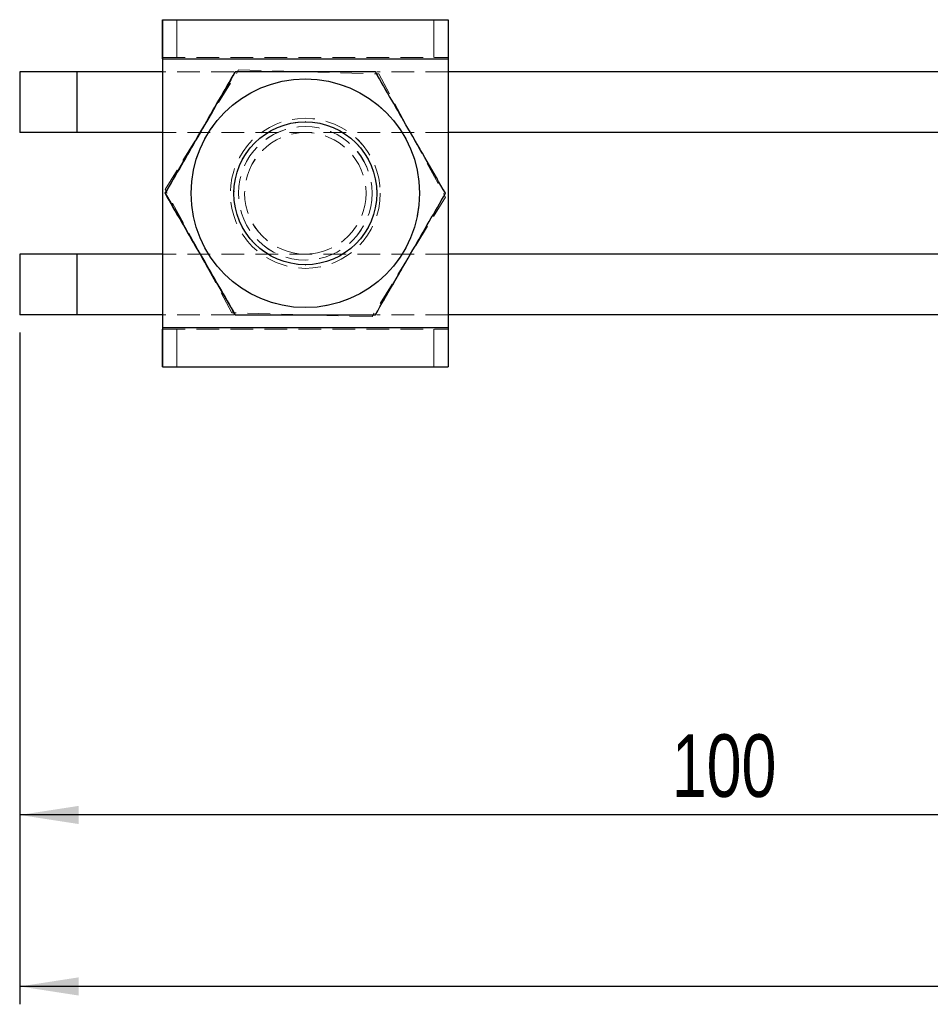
# Model space of a CAD drawing. Header units: millimetres. Extents: x 31 to 397, y 20 to 288.
# Tile 1 of 22: x 69 to 120, y 20 to 76. Entities that reach past the tile are written whole.
import ezdxf

# ---------------------------------------------------------------- set-up
doc = ezdxf.new("R2010")
doc.units = ezdxf.units.MM
doc.linetypes.add('HIDDEN', pattern=[1.905, 1.27, -0.635])
doc.layers.add('FORMATO', color=179, linetype='Continuous')
doc.styles.add('SLDTEXTSTYLE0', font='TXT', dxfattribs={"width": 0.75})
doc.dimstyles.new('SLDDIMSTYLE0', dxfattribs={"dimtxt": 3.5, "dimasz": 3.302, "dimexe": 0, "dimexo": 0.0625, "dimgap": 0.875, "dimtad": 1, "dimdec": 0, "dimlfac": 1.25, "dimrnd": 1e-09, "dimzin": 12, "dimdsep": 46, "dimtxsty": 'SLDTEXTSTYLE0', "dimsah": 1, "dimcen": 0.09, "dimadec": 0, "dimazin": 3, "dimtfac": 1, "dimtofl": 0, "dimtmove": 0, "dimatfit": 3, "dimfxl": 0, "dimfrac": 2, "dimtolj": 1, "dimtzin": 12, "dimarcsym": 0})

# ---------------------------------------------------------------- blocks, each defined once
blk = doc.blocks.new('_D_6')
at = {"layer": 'FORMATO'}
for p, q in [((69.351, 58.049), (69.351, 20.449)), ((189.35, 50.849), (189.35, 20.449)), ((189.35, 21.449), (69.351, 21.449))]:
    blk.add_line(p, q, dxfattribs=at)
for points in [[(69.351, 21.449), (72.653, 20.941), (72.653, 21.957)], [(189.35, 21.449), (186.048, 21.957), (186.048, 20.941)]]:
    blk.add_solid(points, dxfattribs=at)
at = {"layer": 'FORMATO', "insert": (125.718, 25.961), "char_height": 3.5, "attachment_point": 1, "style": 'SLDTEXTSTYLE0'}
blk.add_mtext('150', dxfattribs=at)
blk = doc.blocks.new('_D_7')
at = {"layer": 'FORMATO'}
for p, q in [((69.351, 58.049), (69.351, 30.049)), ((149.35, 50.849), (149.35, 30.049)), ((149.35, 31.049), (69.351, 31.049))]:
    blk.add_line(p, q, dxfattribs=at)
for points in [[(69.351, 31.049), (72.653, 30.541), (72.653, 31.557)], [(149.35, 31.049), (146.048, 31.557), (146.048, 30.541)]]:
    blk.add_solid(points, dxfattribs=at)
at = {"layer": 'FORMATO', "insert": (105.881, 35.561), "char_height": 3.5, "attachment_point": 1, "style": 'SLDTEXTSTYLE0'}
blk.add_mtext('100', dxfattribs=at)

msp = doc.modelspace()

# ---------------------------------------------------------------- linework, layer by layer
at = {"color": 7, "linetype": 'Continuous', "lineweight": 25}
for p, q in [((77.350521, 75.569441), (77.350521, 73.44944)), ((77.350652, 75.569441), (77.350521, 75.569441)), ((77.350652, 73.44944), (77.350652, 75.569441)), ((77.350652, 75.569441), (77.351141, 75.569441)), ((77.351141, 75.569441), (77.351141, 73.44944)), ((77.351141, 75.569441), (77.351266, 75.569441)), ((77.351266, 75.569441), (93.351269, 75.569441)), ((77.351266, 73.44944), (77.351266, 75.569441)), ((77.350521, 73.369441), (77.350426, 73.369441)), ((77.350426, 73.369441), (77.350426, 72.649441)), ((77.350652, 73.44944), (77.350521, 73.44944)), ((77.350521, 73.44944), (77.350521, 73.369441)), ((77.350521, 73.369441), (77.350521, 72.649441)), ((77.351141, 73.44944), (77.350652, 73.44944)), ((77.351141, 73.44944), (77.351266, 73.44944)), ((77.351272, 73.369441), (77.351266, 73.44944)), ((77.351362, 73.369441), (77.351272, 73.369441)), ((77.351272, 73.369441), (77.351272, 58.329441)), ((77.351362, 73.369441), (77.351362, 58.329441)), ((77.351362, 73.369441), (93.351364, 73.369441)), ((93.351364, 73.369441), (93.351364, 58.329441)), ((69.350517, 72.649441), (69.350517, 69.249441)), ((69.351274, 72.649441), (69.350517, 72.649441)), ((69.351274, 72.649441), (69.351274, 69.249441)), ((72.551275, 72.649441), (69.351274, 72.649441)), ((72.551275, 72.649441), (72.551275, 69.249441)), ((77.351272, 72.649441), (72.551275, 72.649441)), ((143.351272, 72.649441), (93.351364, 72.649441)), ((85.352862, 69.849441), (85.35164, 69.849441)), ((69.351274, 69.249441), (69.350517, 69.249441)), ((72.551275, 69.249441), (69.351274, 69.249441)), ((77.351272, 69.249441), (72.551275, 69.249441)), ((77.350426, 69.249441), (77.350426, 62.44944)), ((77.350521, 69.249441), (77.350521, 62.44944)), ((143.351272, 69.249441), (93.351364, 69.249441)), ((77.49964, 65.849441), (77.499438, 65.849441)), ((69.350517, 62.44944), (69.350517, 59.04944)), ((69.351274, 62.44944), (69.350517, 62.44944)), ((69.351274, 62.44944), (69.351274, 59.04944)), ((72.551275, 62.44944), (69.351274, 62.44944)), ((72.551275, 62.44944), (72.551275, 59.04944)), ((77.351272, 62.44944), (72.551275, 62.44944)), ((143.351272, 62.44944), (93.351364, 62.44944)), ((85.35164, 61.849441), (85.352862, 61.849441)), ((69.351274, 59.04944), (69.350517, 59.04944)), ((72.551275, 59.04944), (69.351274, 59.04944)), ((77.351272, 59.04944), (72.551275, 59.04944)), ((77.350426, 59.04944), (77.350426, 58.329441)), ((77.350521, 59.04944), (77.350521, 58.329441)), ((143.351272, 59.04944), (93.351364, 59.04944)), ((77.350426, 58.329441), (77.350521, 58.329441)), ((77.350521, 58.329441), (77.350521, 58.249441)), ((77.350521, 58.249441), (77.350521, 56.129441)), ((77.350521, 58.249441), (77.350652, 58.249441)), ((77.350652, 56.129441), (77.350652, 58.249441)), ((77.350652, 58.249441), (77.351141, 58.249441)), ((77.351141, 58.249441), (77.351141, 56.129441)), ((77.351266, 58.249441), (77.351141, 58.249441)), ((77.351266, 56.129441), (77.351266, 58.249441)), ((77.351272, 58.329441), (77.351362, 58.329441)), ((77.351362, 58.329441), (93.351364, 58.329441)), ((77.350521, 56.129441), (77.350652, 56.129441)), ((77.351141, 56.129441), (77.350652, 56.129441)), ((77.351266, 56.129441), (77.351141, 56.129441)), ((77.351266, 56.129441), (93.351269, 56.129441))]:
    msp.add_line(p, q, dxfattribs=at)
at = {"color": 7, "linetype": 'HIDDEN', "lineweight": 18}
for p, q in [((78.150684, 75.569441), (78.150684, 73.44944)), ((78.151107, 73.44944), (78.151107, 75.569441)), ((92.550683, 73.44944), (92.550683, 75.569441)), ((92.551106, 75.569441), (92.551106, 73.44944)), ((93.350524, 73.44944), (93.350524, 75.569441)), ((93.350649, 75.569441), (93.350649, 73.44944)), ((93.351138, 73.44944), (93.351138, 75.569441)), ((93.351269, 75.569441), (93.351269, 73.44944)), ((93.350429, 73.369441), (77.350426, 73.369441)), ((77.351266, 73.44944), (93.351269, 73.44944)), ((77.351272, 73.369441), (93.351275, 73.369441)), ((93.350518, 73.369441), (77.351272, 73.369441)), ((93.350429, 73.369441), (93.350518, 73.369441)), ((93.350429, 73.369441), (93.350429, 58.329441)), ((93.350524, 73.44944), (93.350518, 73.369441)), ((93.350518, 73.369441), (93.350518, 58.329441)), ((93.351275, 73.369441), (93.351364, 73.369441)), ((93.351275, 73.369441), (93.351275, 58.329441)), ((72.550518, 72.649441), (72.550518, 69.249441)), ((77.350426, 72.649441), (77.350426, 69.249441)), ((77.350521, 72.649441), (77.350521, 69.249441)), ((81.35078, 72.649441), (77.351272, 72.649441)), ((77.500516, 66.063782), (81.610662, 72.754077)), ((77.500737, 66.063782), (81.610883, 72.754077)), ((81.610662, 72.754077), (81.610883, 72.754077)), ((81.610662, 72.754077), (89.4597, 72.539736)), ((81.610883, 72.754077), (89.45992, 72.539736)), ((93.351364, 72.649441), (89.352423, 72.649441)), ((89.4597, 72.539736), (89.45992, 72.539736)), ((89.4597, 72.539736), (93.198592, 65.635099)), ((89.45992, 72.539736), (93.198812, 65.635099)), ((85.35052, 70.049441), (85.35043, 70.049441)), ((85.351366, 70.049441), (85.351271, 70.049441)), ((85.35164, 69.849441), (85.349775, 69.849441)), ((93.351364, 69.249441), (77.351272, 69.249441)), ((85.351628, 69.249441), (85.351372, 69.249441)), ((77.49843, 65.849441), (77.498228, 65.849441)), ((77.500516, 66.063782), (77.500737, 66.063782)), ((81.239414, 59.159146), (77.500516, 66.063782)), ((81.239635, 59.159146), (77.500737, 66.063782)), ((93.198592, 65.635099), (89.088452, 58.944804)), ((93.198812, 65.635099), (89.088673, 58.944804)), ((93.198592, 65.635099), (93.198812, 65.635099)), ((93.202353, 65.849441), (93.20215, 65.849441)), ((93.203563, 65.849441), (93.20336, 65.849441)), ((72.550518, 62.44944), (72.550518, 59.04944)), ((77.350426, 62.44944), (77.350426, 59.04944)), ((77.350521, 62.44944), (77.350521, 59.04944)), ((93.351364, 62.44944), (77.351272, 62.44944)), ((85.351372, 62.44944), (85.351628, 62.44944)), ((85.349775, 61.849441), (85.35164, 61.849441)), ((85.35043, 61.649441), (85.35052, 61.649441)), ((85.351271, 61.649441), (85.351366, 61.649441)), ((81.35078, 59.04944), (77.351272, 59.04944)), ((81.239414, 59.159146), (81.239635, 59.159146)), ((89.088452, 58.944804), (81.239414, 59.159146)), ((89.088673, 58.944804), (81.239635, 59.159146)), ((93.351364, 59.04944), (89.352423, 59.04944)), ((89.088452, 58.944804), (89.088673, 58.944804)), ((93.350429, 58.329441), (77.350426, 58.329441)), ((77.351266, 58.249441), (93.351269, 58.249441)), ((77.351272, 58.329441), (93.351275, 58.329441)), ((93.350518, 58.329441), (77.351272, 58.329441)), ((78.150684, 58.249441), (78.150684, 56.129441)), ((78.151107, 56.129441), (78.151107, 58.249441)), ((92.550683, 56.129441), (92.550683, 58.249441)), ((92.551106, 58.249441), (92.551106, 56.129441)), ((93.350518, 58.329441), (93.350429, 58.329441)), ((93.350524, 56.129441), (93.350524, 58.249441)), ((93.350649, 58.249441), (93.350649, 56.129441)), ((93.351138, 56.129441), (93.351138, 58.249441)), ((93.351269, 58.249441), (93.351269, 56.129441)), ((93.351364, 58.329441), (93.351275, 58.329441))]:
    msp.add_line(p, q, dxfattribs=at)
at = {"color": 8, "linetype": 'Continuous', "lineweight": 25}
for p, q in [((77.351272, 73.369441), (77.350521, 73.369441)), ((77.351272, 58.329441), (77.350521, 58.329441))]:
    msp.add_line(p, q, dxfattribs=at)
at = {"color": 7, "linetype": 'Continuous', "lineweight": 25, "flags": 128}
for points in [[(77.350521, 75.569441), (77.350503, 75.527168), (77.350486, 75.401975), (77.350468, 75.198674), (77.350456, 74.925076), (77.350444, 74.591695), (77.350432, 74.211344), (77.350432, 73.798639), (77.350426, 73.369441)], [(77.351266, 75.569441), (77.35129, 75.527168), (77.351308, 75.401975), (77.35132, 75.198674), (77.351338, 74.925076), (77.35135, 74.591695), (77.351356, 74.211344), (77.351362, 73.798639), (77.351362, 73.369441)], [(93.351269, 75.569441), (93.351287, 75.527168), (93.351305, 75.401975), (93.351323, 75.198674), (93.351335, 74.925076), (93.351346, 74.591695), (93.351358, 74.211344), (93.351364, 73.798639), (93.351364, 73.369441)], [(77.350426, 58.329441), (77.350432, 57.900242), (77.350432, 57.487537), (77.350444, 57.107186), (77.350456, 56.773806), (77.350468, 56.500208), (77.350486, 56.296906), (77.350503, 56.171713), (77.350521, 56.129441)], [(77.351362, 58.329441), (77.351362, 57.900242), (77.351356, 57.487537), (77.35135, 57.107186), (77.351338, 56.773806), (77.35132, 56.500208), (77.351308, 56.296906), (77.35129, 56.171713), (77.351266, 56.129441)], [(77.351272, 58.329441), (77.351272, 58.313833), (77.351272, 58.298826), (77.351272, 58.284995), (77.351272, 58.272872), (77.351272, 58.262923), (77.351272, 58.25553), (77.351272, 58.250978), (77.351266, 58.249441)], [(93.351364, 58.329441), (93.351364, 57.900242), (93.351358, 57.487537), (93.351346, 57.107186), (93.351335, 56.773806), (93.351323, 56.500208), (93.351305, 56.296906), (93.351287, 56.171713), (93.351269, 56.129441)]]:
    msp.add_lwpolyline(points, dxfattribs=at)
at = {"color": 7, "linetype": 'HIDDEN', "lineweight": 18, "flags": 128}
for points in [[(93.350524, 75.569441), (93.350506, 75.527168), (93.350488, 75.401975), (93.35047, 75.198674), (93.350452, 74.925076), (93.350441, 74.591695), (93.350435, 74.211344), (93.350429, 73.798639), (93.350429, 73.369441)], [(93.351269, 73.44944), (93.351269, 73.447903), (93.351269, 73.443351), (93.351269, 73.435959), (93.351269, 73.426009), (93.351269, 73.413886), (93.351275, 73.400055), (93.351275, 73.385048), (93.351275, 73.369441)], [(93.350429, 58.329441), (93.350429, 57.900242), (93.350435, 57.487537), (93.350441, 57.107186), (93.350452, 56.773806), (93.35047, 56.500208), (93.350488, 56.296906), (93.350506, 56.171713), (93.350524, 56.129441)], [(93.350518, 58.329441), (93.350518, 58.313833), (93.350518, 58.298826), (93.350518, 58.284995), (93.350518, 58.272872), (93.350518, 58.262923), (93.350518, 58.25553), (93.350524, 58.250978), (93.350524, 58.249441)], [(93.351275, 58.329441), (93.351275, 58.313833), (93.351275, 58.298826), (93.351269, 58.284995), (93.351269, 58.272872), (93.351269, 58.262923), (93.351269, 58.25553), (93.351269, 58.250978), (93.351269, 58.249441)]]:
    msp.add_lwpolyline(points, dxfattribs=at)
at = {"color": 7, "linetype": 'HIDDEN', "lineweight": 18}
for centre, radius in [((85.350153, 65.849441), 6.4), ((85.350428, 65.849441), 6.4), ((85.351363, 65.849441), 6.4), ((85.350428, 65.849441), 4.2), ((85.350518, 65.849441), 4.2), ((85.351272, 65.849441), 4.2), ((85.351363, 65.849441), 4.2), ((85.349776, 65.849441), 4), ((85.350153, 65.849441), 3.738609), ((85.350428, 65.849441), 3.738609), ((85.351363, 65.849441), 3.738609), ((85.351638, 65.849441), 3.738609), ((85.350164, 65.849441), 3.4), ((85.350417, 65.849441), 3.4), ((85.351373, 65.849441), 3.4), ((85.351627, 65.849441), 3.4)]:
    msp.add_circle(centre, radius, dxfattribs=at)
at = {"color": 7, "linetype": 'Continuous', "lineweight": 25}
for centre, radius in [((85.351638, 65.849441), 6.4), ((85.352861, 65.849441), 4)]:
    msp.add_circle(centre, radius, dxfattribs=at)
for points, knots in [([(77.499438, 65.849441), (77.840176, 66.439633), (78.529043, 67.632817), (79.549716, 69.40067), (80.525413, 71.090628), (81.123588, 72.126672), (81.425417, 72.649441)], [0, 0, 0, 0, 0.264604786, 0.534947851, 0.765343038, 1, 1, 1, 1]), ([(81.425619, 72.649441), (81.084881, 72.059248), (80.396014, 70.866064), (79.375343, 69.098209), (78.399636, 67.408256), (77.801466, 66.37221), (77.49964, 65.849441)], [0, 0, 0, 0, 0.264604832, 0.534947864, 0.765343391, 1, 1, 1, 1]), ([(89.277584, 72.649441), (88.792308, 72.649441), (87.817253, 72.649441), (86.153809, 72.649441), (84.287063, 72.649441), (82.655969, 72.649441), (81.710538, 72.649441), (81.425619, 72.649441)], [0, 0, 0, 0, 0.188964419, 0.379682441, 0.630819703, 0.888742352, 1, 1, 1, 1]), ([(93.203563, 65.849441), (92.862824, 66.439633), (92.173958, 67.632817), (91.153284, 69.40067), (90.177587, 71.090628), (89.579412, 72.126672), (89.277584, 72.649441)], [0, 0, 0, 0, 0.264604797, 0.534947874, 0.76534307, 1, 1, 1, 1]), ([(81.425417, 59.04944), (81.084661, 59.639632), (80.395762, 60.832814), (79.375089, 62.600675), (78.399393, 64.290624), (77.801249, 65.326671), (77.499438, 65.849441)], [0, 0, 0, 0, 0.264604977, 0.534947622, 0.765343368, 1, 1, 1, 1]), ([(77.49964, 65.849441), (77.840395, 65.259249), (78.529294, 64.066067), (79.549969, 62.298208), (80.525656, 60.608254), (81.123805, 59.57221), (81.425619, 59.04944)], [0, 0, 0, 0, 0.26460495, 0.534947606, 0.765342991, 1, 1, 1, 1]), ([(89.277584, 59.04944), (89.618338, 59.639633), (90.307237, 60.832817), (91.327919, 62.600672), (92.303606, 64.290626), (92.90175, 65.326671), (93.203563, 65.849441)], [0, 0, 0, 0, 0.264604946, 0.534947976, 0.765343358, 1, 1, 1, 1]), ([(81.425619, 59.04944), (81.710542, 59.04944), (82.639518, 59.04944), (84.269649, 59.04944), (86.131777, 59.04944), (87.812205, 59.04944), (88.787339, 59.04944), (89.277584, 59.04944)], [0, 0, 0, 0, 0.111258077, 0.362750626, 0.620315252, 0.80911478, 1, 1, 1, 1])]:
    msp.add_open_spline(points, degree=3, knots=knots, dxfattribs=at)
at = {"color": 7, "linetype": 'HIDDEN', "lineweight": 18}
for points, knots in [([(89.277381, 72.649441), (89.618123, 72.059249), (90.306994, 70.866068), (91.327657, 69.098207), (92.303364, 67.408257), (92.901535, 66.37221), (93.20336, 65.849441)], [0, 0, 0, 0, 0.264605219, 0.534947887, 0.765343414, 1, 1, 1, 1]), ([(93.20336, 65.849441), (92.862605, 65.259249), (92.173706, 64.066066), (91.153031, 62.298208), (90.177344, 60.608254), (89.579196, 59.57221), (89.277381, 59.04944)], [0, 0, 0, 0, 0.264604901, 0.53494759, 0.765343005, 1, 1, 1, 1])]:
    msp.add_open_spline(points, degree=3, knots=knots, dxfattribs=at)

# ---------------------------------------------------------------- dimensions: what is measured, and where the dimension line sits
at = {"layer": 'FORMATO'}
dim = msp.add_linear_dim(base=(69.351273, 21.449231), p1=(189.350469, 51.849231), p2=(69.351273, 59.049441), dimstyle='SLDDIMSTYLE0', dxfattribs=at)
dim.commit()
dim.dimension.update_dxf_attribs({"geometry": '_D_6', "text_midpoint": (129.596943, 21.449231), "dimtype": 160})
dim = msp.add_linear_dim(base=(69.351273, 31.049231), p1=(149.350469, 51.849231), p2=(69.351273, 59.049441), angle=0, dimstyle='SLDDIMSTYLE0', dxfattribs=at)
dim.commit()
dim.dimension.update_dxf_attribs({"geometry": '_D_7', "text_midpoint": (109.760582, 31.049231), "dimtype": 160})

doc.saveas('drawing.dxf')
